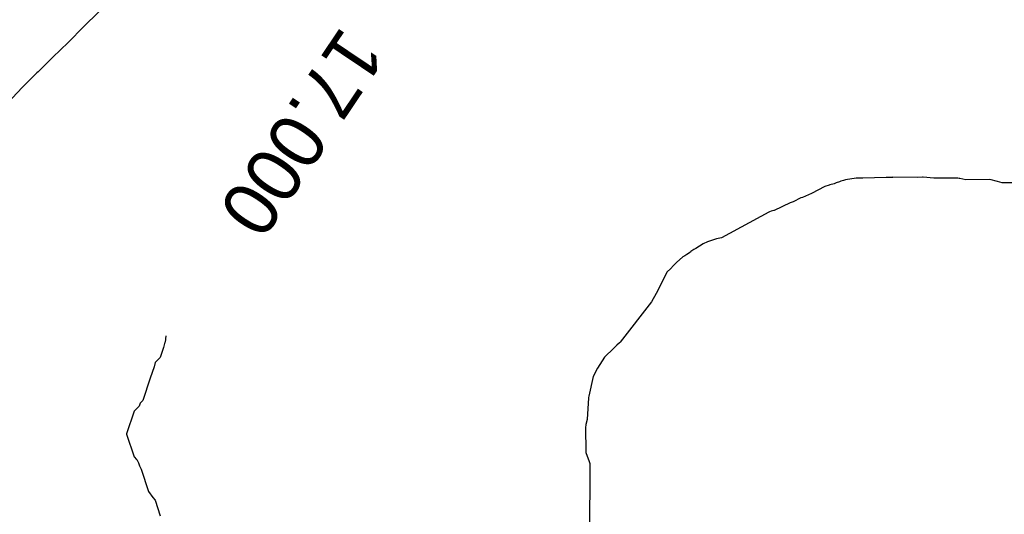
# Model space of a CAD drawing. Extents: x 158343 to 162498, y 431347 to 434500.
# Tile 203 of 220: x 159608 to 159640, y 434119 to 434135. Entities that reach past the tile are written whole.
import ezdxf

# ---------------------------------------------------------------- set-up
doc = ezdxf.new("R2010")
doc.units = 0
doc.header["$LTSCALE"] = 10
doc.header["$MEASUREMENT"] = 0
doc.layers.add('000_arcering', color=8, linetype='CONTINUOUS')
doc.layers.add('def. con-hoogtelijn (index)', color=8, linetype='CONTINUOUS')
doc.styles.add('Style-WORKING', font='WORKING.shx')

# ---------------------------------------------------------------- blocks, each defined once
blk = doc.blocks.new('bestaande hoogtelijnen')
at = {"layer": 'def. con-hoogtelijn (index)'}
for p, q in [((-57.004, 69.018), (-57.501, 68.528)), ((-57.004, 69.018), (-57.501, 68.528)), ((-57.501, 68.528), (-57.992, 68.03)), ((-57.501, 68.528), (-57.992, 68.03)), ((-58.004, 68.019), (-58.51, 67.537)), ((-58.004, 68.019), (-58.51, 67.537)), ((-57.992, 68.03), (-58.004, 68.019)), ((-57.992, 68.03), (-58.004, 68.019)), ((-58.51, 67.537), (-58.992, 67.061)), ((-58.51, 67.537), (-58.992, 67.061)), ((-59.037, 67.019), (-59.513, 66.54)), ((-59.037, 67.019), (-59.513, 66.54)), ((-58.992, 67.061), (-59.037, 67.019)), ((-58.992, 67.061), (-59.037, 67.019)), ((-59.014, 67.041), (-59.037, 67.019)), ((-59.014, 67.041), (-59.037, 67.019)), ((-58.992, 67.061), (-59.014, 67.041)), ((-58.992, 67.061), (-59.014, 67.041)), ((-59.513, 66.54), (-59.992, 66.034)), ((-59.513, 66.54), (-59.992, 66.034)), ((-31.195, 63.596), (-31.961, 63.568)), ((-31.195, 63.596), (-31.961, 63.568)), ((-30.995, 63.598), (-31.195, 63.596)), ((-30.995, 63.598), (-31.195, 63.596)), ((-30.99, 63.598), (-30.995, 63.598)), ((-30.99, 63.598), (-30.995, 63.598)), ((-30.972, 63.599), (-30.99, 63.598)), ((-30.972, 63.599), (-30.99, 63.598)), ((-30.177, 63.598), (-30.972, 63.599)), ((-30.177, 63.598), (-30.972, 63.599)), ((-30.005, 63.606), (-30.177, 63.598)), ((-30.005, 63.606), (-30.177, 63.598)), ((-30, 63.606), (-30.005, 63.606)), ((-30, 63.606), (-30.005, 63.606)), ((-29.979, 63.606), (-30, 63.606)), ((-29.979, 63.606), (-30, 63.606)), ((-29.629, 63.576), (-29.979, 63.606)), ((-29.629, 63.576), (-29.979, 63.606)), ((-33.2, 63.294), (-33.645, 63.072)), ((-33.2, 63.294), (-33.645, 63.072)), ((-33.064, 63.346), (-33.2, 63.294)), ((-33.064, 63.346), (-33.2, 63.294)), ((-33.045, 63.352), (-33.064, 63.346)), ((-33.045, 63.352), (-33.064, 63.346)), ((-32.895, 63.39), (-33.045, 63.352)), ((-32.895, 63.39), (-33.045, 63.352)), ((-32.829, 63.422), (-32.895, 63.39)), ((-32.829, 63.422), (-32.895, 63.39)), ((-32.721, 63.456), (-32.829, 63.422)), ((-32.721, 63.456), (-32.829, 63.422)), ((-32.676, 63.468), (-32.721, 63.456)), ((-32.676, 63.468), (-32.721, 63.456)), ((-32.592, 63.498), (-32.676, 63.468)), ((-32.592, 63.498), (-32.676, 63.468)), ((-32.526, 63.519), (-32.592, 63.498)), ((-32.526, 63.519), (-32.592, 63.498)), ((-32.178, 63.57), (-32.526, 63.519)), ((-32.178, 63.57), (-32.526, 63.519)), ((-32.147, 63.574), (-32.178, 63.57)), ((-32.147, 63.574), (-32.178, 63.57)), ((-31.98, 63.569), (-32.147, 63.574)), ((-31.98, 63.569), (-32.147, 63.574)), ((-31.961, 63.568), (-31.98, 63.569)), ((-31.961, 63.568), (-31.98, 63.569)), ((-28.842, 63.569), (-29.629, 63.576)), ((-28.842, 63.569), (-29.629, 63.576)), ((-28.802, 63.561), (-28.842, 63.569)), ((-28.802, 63.561), (-28.842, 63.569)), ((-28.783, 63.562), (-28.802, 63.561)), ((-28.783, 63.562), (-28.802, 63.561)), ((-28.583, 63.514), (-28.783, 63.562)), ((-28.583, 63.514), (-28.783, 63.562)), ((-27.794, 63.522), (-28.583, 63.514)), ((-27.794, 63.522), (-28.583, 63.514)), ((-27.79, 63.522), (-27.794, 63.522)), ((-27.79, 63.522), (-27.794, 63.522)), ((-27.547, 63.461), (-27.79, 63.522)), ((-27.547, 63.461), (-27.79, 63.522)), ((-27.392, 63.419), (-27.547, 63.461)), ((-27.392, 63.419), (-27.547, 63.461)), ((-25.792, 63.423), (-27.392, 63.419)), ((-25.792, 63.423), (-27.392, 63.419)), ((-33.934, 62.942), (-33.992, 62.923)), ((-33.934, 62.942), (-33.992, 62.923)), ((-33.645, 63.072), (-33.934, 62.942)), ((-33.645, 63.072), (-33.934, 62.942)), ((-34.338, 62.765), (-34.86, 62.514)), ((-34.338, 62.765), (-34.86, 62.514)), ((-34.243, 62.793), (-34.338, 62.765)), ((-34.243, 62.793), (-34.338, 62.765)), ((-33.992, 62.923), (-34.243, 62.793)), ((-33.992, 62.923), (-34.243, 62.793)), ((-35.035, 62.462), (-36.589, 61.616)), ((-35.035, 62.462), (-36.589, 61.616)), ((-35.019, 62.473), (-35.035, 62.462)), ((-35.019, 62.473), (-35.035, 62.462)), ((-34.965, 62.486), (-35.019, 62.473)), ((-34.965, 62.486), (-35.019, 62.473)), ((-34.873, 62.511), (-34.965, 62.486)), ((-34.873, 62.511), (-34.965, 62.486)), ((-34.86, 62.514), (-34.873, 62.511)), ((-34.86, 62.514), (-34.873, 62.511)), ((-37.189, 61.415), (-37.437, 61.264)), ((-37.189, 61.415), (-37.437, 61.264)), ((-37.054, 61.481), (-37.189, 61.415)), ((-37.054, 61.481), (-37.189, 61.415)), ((-36.756, 61.583), (-37.054, 61.481)), ((-36.756, 61.583), (-37.054, 61.481)), ((-36.701, 61.596), (-36.756, 61.583)), ((-36.701, 61.596), (-36.756, 61.583)), ((-36.589, 61.616), (-36.701, 61.596)), ((-36.589, 61.616), (-36.701, 61.596)), ((-37.792, 61.03), (-37.853, 60.99)), ((-37.792, 61.03), (-37.853, 60.99)), ((-37.73, 61.067), (-37.792, 61.03)), ((-37.73, 61.067), (-37.792, 61.03)), ((-37.612, 61.149), (-37.73, 61.067)), ((-37.612, 61.149), (-37.73, 61.067)), ((-37.592, 61.163), (-37.612, 61.149)), ((-37.592, 61.163), (-37.612, 61.149)), ((-37.494, 61.231), (-37.592, 61.163)), ((-37.494, 61.231), (-37.592, 61.163)), ((-37.437, 61.264), (-37.494, 61.231)), ((-37.437, 61.264), (-37.494, 61.231)), ((-38.167, 60.704), (-38.264, 60.6)), ((-38.167, 60.704), (-38.264, 60.6)), ((-38.071, 60.808), (-38.167, 60.704)), ((-38.071, 60.808), (-38.167, 60.704)), ((-37.853, 60.99), (-38.071, 60.808)), ((-37.853, 60.99), (-38.071, 60.808)), ((-38.367, 60.503), (-38.734, 59.794)), ((-38.367, 60.503), (-38.734, 59.794)), ((-38.264, 60.6), (-38.367, 60.503)), ((-38.264, 60.6), (-38.367, 60.503)), ((-38.734, 59.794), (-38.887, 59.514)), ((-38.734, 59.794), (-38.887, 59.514)), ((-38.887, 59.514), (-39.913, 58.194)), ((-38.887, 59.514), (-39.913, 58.194)), ((-54.835, 58.191), (-54.882, 58.019)), ((-54.835, 58.191), (-54.882, 58.019)), ((-54.835, 58.191), (-54.882, 58.019)), ((-54.831, 58.195), (-54.835, 58.191)), ((-54.831, 58.195), (-54.835, 58.191)), ((-54.831, 58.195), (-54.835, 58.191)), ((-54.806, 58.398), (-54.831, 58.195)), ((-54.806, 58.398), (-54.831, 58.195)), ((-54.806, 58.398), (-54.831, 58.195)), ((-40.018, 58.099), (-40.223, 57.904)), ((-40.018, 58.099), (-40.223, 57.904)), ((-39.938, 58.172), (-40.018, 58.099)), ((-39.938, 58.172), (-40.018, 58.099)), ((-39.913, 58.194), (-39.938, 58.172)), ((-39.913, 58.194), (-39.938, 58.172)), ((-54.882, 58.019), (-54.988, 57.693)), ((-54.882, 58.019), (-54.988, 57.693)), ((-54.882, 58.019), (-54.988, 57.693)), ((-40.324, 57.804), (-40.421, 57.701)), ((-40.324, 57.804), (-40.421, 57.701)), ((-40.223, 57.904), (-40.324, 57.804)), ((-40.223, 57.904), (-40.324, 57.804)), ((-55.151, 57.526), (-55.193, 57.387)), ((-55.151, 57.526), (-55.193, 57.387)), ((-55.151, 57.526), (-55.193, 57.387)), ((-54.988, 57.693), (-55.151, 57.526)), ((-54.988, 57.693), (-55.151, 57.526)), ((-54.988, 57.693), (-55.151, 57.526)), ((-40.421, 57.701), (-40.66, 57.341)), ((-40.421, 57.701), (-40.66, 57.341)), ((-55.193, 57.387), (-55.323, 57.019)), ((-55.193, 57.387), (-55.323, 57.019)), ((-55.193, 57.387), (-55.323, 57.019)), ((-40.66, 57.341), (-40.795, 57.075)), ((-40.66, 57.341), (-40.795, 57.075)), ((-55.323, 57.019), (-55.562, 56.282)), ((-55.323, 57.019), (-55.562, 56.282)), ((-55.323, 57.019), (-55.562, 56.282)), ((-55.323, 57.019), (-55.323, 57.019)), ((-55.323, 57.019), (-55.323, 57.019)), ((-55.323, 57.019), (-55.323, 57.019)), ((-40.795, 57.075), (-40.941, 56.421)), ((-40.795, 57.075), (-40.941, 56.421)), ((-55.644, 56.198), (-55.674, 56.101)), ((-55.644, 56.198), (-55.674, 56.101)), ((-55.644, 56.198), (-55.674, 56.101)), ((-55.562, 56.282), (-55.644, 56.198)), ((-55.562, 56.282), (-55.644, 56.198)), ((-55.562, 56.282), (-55.644, 56.198)), ((-40.952, 56.372), (-40.996, 55.656)), ((-40.952, 56.372), (-40.996, 55.656)), ((-40.951, 56.375), (-40.952, 56.372)), ((-40.951, 56.375), (-40.952, 56.372)), ((-40.941, 56.421), (-40.951, 56.378)), ((-40.941, 56.421), (-40.951, 56.378)), ((-40.951, 56.378), (-40.951, 56.375)), ((-40.951, 56.378), (-40.951, 56.375)), ((-55.838, 55.932), (-56.092, 55.186)), ((-55.838, 55.932), (-56.092, 55.186)), ((-55.838, 55.932), (-56.092, 55.186)), ((-55.758, 56.019), (-55.838, 55.932)), ((-55.758, 56.019), (-55.838, 55.932)), ((-55.758, 56.019), (-55.838, 55.932)), ((-55.674, 56.101), (-55.758, 56.019)), ((-55.674, 56.101), (-55.758, 56.019)), ((-55.674, 56.101), (-55.758, 56.019)), ((-40.996, 55.656), (-41.033, 55.501)), ((-40.996, 55.656), (-41.033, 55.501)), ((-41.035, 55.462), (-41.046, 55.42)), ((-41.035, 55.462), (-41.046, 55.42)), ((-41.046, 55.42), (-41.046, 55.419)), ((-41.046, 55.42), (-41.046, 55.419)), ((-41.046, 55.419), (-41.033, 54.579)), ((-41.046, 55.419), (-41.033, 54.579)), ((-41.033, 55.501), (-41.035, 55.462)), ((-41.033, 55.501), (-41.035, 55.462)), ((-56.092, 55.186), (-56.092, 55.185)), ((-56.092, 55.186), (-56.092, 55.185)), ((-56.092, 55.186), (-56.092, 55.185)), ((-56.092, 55.185), (-55.84, 54.437)), ((-56.092, 55.185), (-55.84, 54.437)), ((-56.092, 55.185), (-55.84, 54.437)), ((-41.033, 54.579), (-40.932, 54.28)), ((-41.033, 54.579), (-40.932, 54.28)), ((-55.84, 54.437), (-55.763, 54.352)), ((-55.84, 54.437), (-55.763, 54.352)), ((-55.84, 54.437), (-55.763, 54.352)), ((-55.763, 54.352), (-55.761, 54.35)), ((-55.763, 54.352), (-55.761, 54.35)), ((-55.763, 54.352), (-55.761, 54.35)), ((-55.761, 54.35), (-55.758, 54.346)), ((-55.761, 54.35), (-55.758, 54.346)), ((-55.761, 54.35), (-55.758, 54.346)), ((-55.758, 54.346), (-55.702, 54.241)), ((-55.758, 54.346), (-55.702, 54.241)), ((-55.758, 54.346), (-55.702, 54.241)), ((-55.702, 54.241), (-55.672, 54.144)), ((-55.702, 54.241), (-55.672, 54.144)), ((-55.702, 54.241), (-55.672, 54.144)), ((-40.932, 54.28), (-40.911, 54.219)), ((-40.932, 54.28), (-40.911, 54.219)), ((-55.672, 54.144), (-55.614, 54.036)), ((-55.672, 54.144), (-55.614, 54.036)), ((-55.672, 54.144), (-55.614, 54.036)), ((-55.614, 54.036), (-55.37, 53.299)), ((-55.614, 54.036), (-55.37, 53.299)), ((-55.614, 54.036), (-55.37, 53.299)), ((-40.911, 54.219), (-40.915, 51.824)), ((-40.911, 54.219), (-40.915, 51.824)), ((-55.37, 53.299), (-55.232, 53.104)), ((-55.37, 53.299), (-55.232, 53.104)), ((-55.37, 53.299), (-55.232, 53.104)), ((-55.232, 53.104), (-55.157, 53.019)), ((-55.232, 53.104), (-55.157, 53.019)), ((-55.232, 53.104), (-55.157, 53.019)), ((-55.157, 53.019), (-54.987, 52.507)), ((-55.157, 53.019), (-54.987, 52.507)), ((-55.157, 53.019), (-54.987, 52.507))]:
    blk.add_line(p, q, dxfattribs=at)
at = {"layer": 'def. con-hoogtelijn (index)', "style": 'Style-WORKING'}
blk.add_text('17.000', height=1.8, rotation=236.0995, dxfattribs=at).set_placement((-49.027, 68.611))
blk.add_text('17.000', height=1.8, rotation=236.0995, dxfattribs=at).set_placement((-49.027, 68.611))
blk.add_text('17.000', height=1.8, rotation=236.0995, dxfattribs=at).set_placement((-49.027, 68.611))

msp = doc.modelspace()

# ---------------------------------------------------------------- block references
at = {"layer": '000_arcering'}
msp.add_blockref('bestaande hoogtelijnen', (159667.804, 434066.432), dxfattribs=at)

doc.saveas('drawing.dxf')
